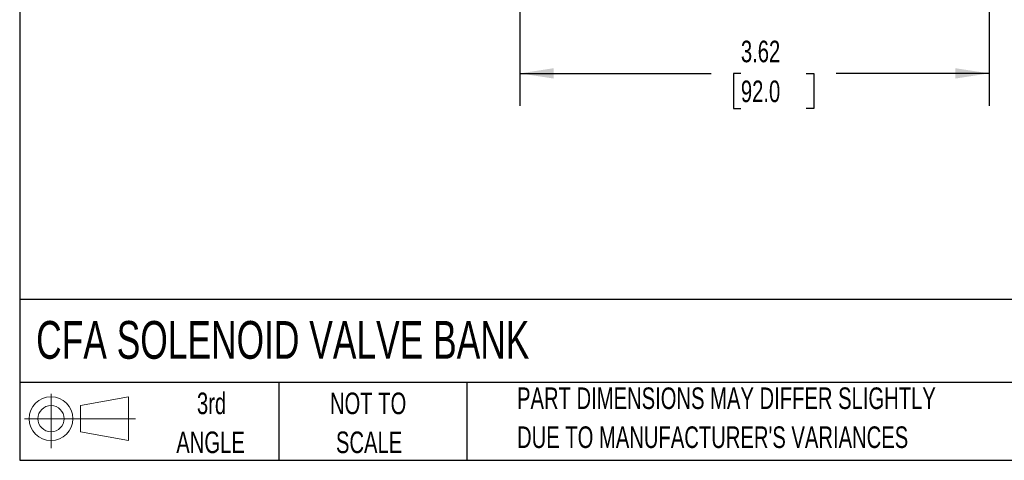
# Model space of a CAD drawing. Header units: inches. Extents: x 0.5 to 21.5, y 0.5 to 16.5.
# Tile 1 of 17: x 0.5 to 8.1, y 0.5 to 3.9. Entities that reach past the tile are written whole.
import ezdxf

# ---------------------------------------------------------------- set-up
doc = ezdxf.new("R2010")
doc.units = ezdxf.units.IN
doc.header["$LTSCALE"] = 2
doc.header["$MEASUREMENT"] = 0
doc.layers.add('DIMENSIONS', color=140, linetype='Continuous', lineweight=25)
doc.layers.add('TEXT', color=140, linetype='Continuous', lineweight=25)
doc.layers.add('SLD-DEFPOINTS', color=7, linetype='Continuous')
doc.styles.add('SLDTEXTSTYLE0', font='TXT', dxfattribs={"width": 0.7})
doc.dimstyles.new('SLDDIMSTYLE1', dxfattribs={"dimtxt": 0.169922, "dimasz": 0.26, "dimexe": 0, "dimexo": 0.0625, "dimgap": 0.04248, "dimtad": 0, "dimtih": 1, "dimtoh": 1, "dimrnd": 1e-09, "dimzin": 12, "dimdsep": 46, "dimtxsty": 'SLDTEXTSTYLE0', "dimsah": 1, "dimcen": 0.09, "dimadec": 0, "dimazin": 3, "dimtfac": 1, "dimtofl": 0, "dimtmove": 0, "dimatfit": 3, "dimfxl": 0, "dimfrac": 2, "dimtolj": 1, "dimtzin": 12, "dimarcsym": 0})

# ---------------------------------------------------------------- blocks, each defined once
blk = doc.blocks.new('Block11')
at = {"color": 7, "linetype": 'Continuous', "lineweight": 18}
for p, q in [((0.2038, 0.4182), (0.2038, 0)), ((0.4315, 0.3281), (0.8012, 0.3962)), ((0.8012, 0.3962), (0.8012, 0.0576)), ((0.4315, 0.1257), (0.4315, 0.3281)), ((0, 0.2269), (0.8562, 0.2269)), ((0.4315, 0.1257), (0.8012, 0.0576))]:
    blk.add_line(p, q, dxfattribs=at)
for radius in [0.1693, 0.1012]:
    blk.add_circle((0.2038, 0.2269), radius, dxfattribs=at)
blk = doc.blocks.new('Block12')
at = {"layer": 'SLD-DEFPOINTS'}
blk.add_blockref('Block11', (0, 0), dxfattribs=at)
blk = doc.blocks.new('_D_1')
at = {"layer": 'DIMENSIONS'}
for p, q in [((4.3628, 5.2901), (4.3628, 3.2393)), ((7.9848, 5.2901), (7.9848, 3.2393)), ((4.3628, 3.4893), (5.8382, 3.4893)), ((6.0685, 3.4893), (6.0114, 3.4893)), ((6.0114, 3.4893), (6.0114, 3.2192)), ((6.5734, 3.4893), (6.6305, 3.4893)), ((6.6305, 3.4893), (6.6305, 3.2192)), ((7.9848, 3.4893), (6.8036, 3.4893)), ((6.0114, 3.2192), (6.0685, 3.2192)), ((6.6305, 3.2192), (6.5734, 3.2192))]:
    blk.add_line(p, q, dxfattribs=at)
for points in [[(4.3628, 3.4893), (4.6228, 3.4493), (4.6228, 3.5293)], [(7.9848, 3.4893), (7.7248, 3.5293), (7.7248, 3.4493)]]:
    blk.add_solid(points, dxfattribs=at)
at = {"layer": 'DIMENSIONS', "char_height": 0.16667, "attachment_point": 1, "style": 'SLDTEXTSTYLE0'}
for s, insert in [('3.62', (6.0685, 3.7421)), ('92.0', (6.0685, 3.434))]:
    blk.add_mtext(s, dxfattribs=dict(at, insert=insert))

msp = doc.modelspace()

# ---------------------------------------------------------------- linework, layer by layer
at = {"layer": 'TEXT'}
for p, q in [((0.5, 16.5), (0.5, 0.5)), ((21.5, 1.7422), (0.5, 1.7422)), ((21.5, 1.1), (0.5, 1.1)), ((2.5, 1.1), (2.5, 0.5)), ((3.9537, 1.1), (3.9537, 0.5)), ((0.5, 0.5), (21.5, 0.5))]:
    msp.add_line(p, q, dxfattribs=at)

# ---------------------------------------------------------------- block references
at = {"layer": 'SLD-DEFPOINTS'}
msp.add_blockref('Block12', (0.5384, 0.5948), dxfattribs=at)

# ---------------------------------------------------------------- texts
at = {"layer": 'TEXT', "style": 'SLDTEXTSTYLE0'}
for s, insert, char_height, attachment_point in [('CFA SOLENOID VALVE BANK', (0.6272, 1.5763), 0.291667, 1), ('PART DIMENSIONS MAY DIFFER SLIGHTLY', (4.3401, 1.063), 0.166667, 1), ('3rd', (1.9813, 1.0234), 0.16667, 2), ('NOT TO', (3.1902, 1.0234), 0.16667, 2), ("DUE TO MANUFACTURER'S VARIANCES", (4.3401, 0.762), 0.166667, 1), ('ANGLE', (1.9736, 0.7224), 0.16667, 2), ('SCALE', (3.1978, 0.7224), 0.16667, 2)]:
    msp.add_mtext(s, dxfattribs=dict(at, insert=insert, char_height=char_height, attachment_point=attachment_point))

# ---------------------------------------------------------------- dimensions: what is measured, and where the dimension line sits
at = {"layer": 'DIMENSIONS'}
dim = msp.add_linear_dim(base=(7.9848, 3.4893), p1=(4.3628, 5.3901), p2=(7.9848, 5.3901), dimstyle='SLDDIMSTYLE1', dxfattribs=at)
dim.commit()
dim.dimension.update_dxf_attribs({"geometry": '_D_1', "text_midpoint": (6.3209, 3.4893), "dimtype": 160})

doc.saveas('drawing.dxf')
